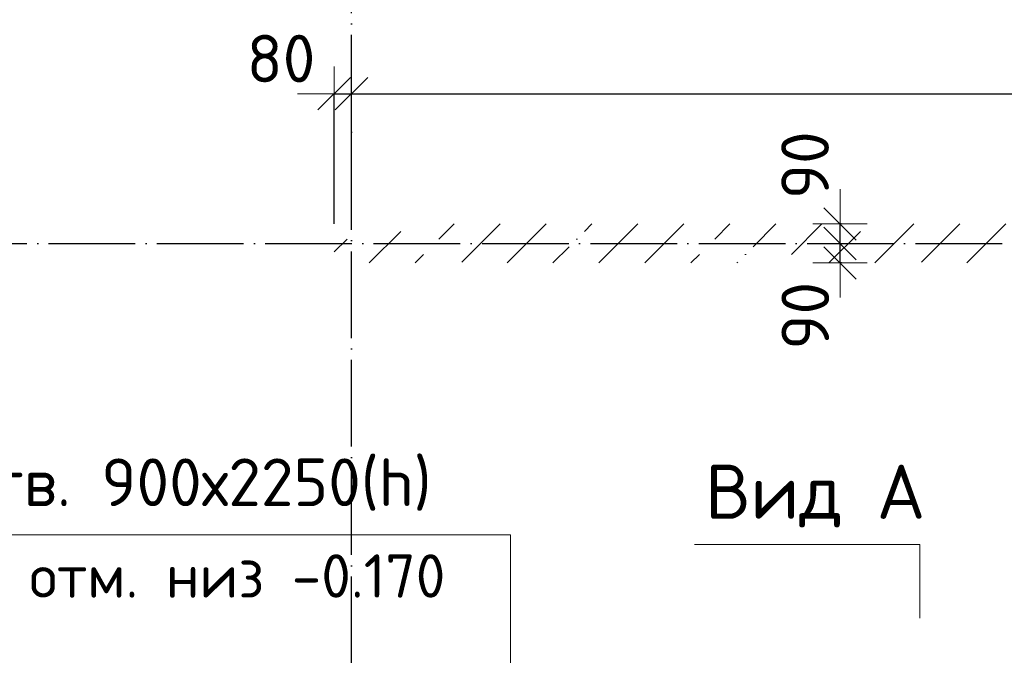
# Model space of a CAD drawing. Header units: millimetres. Extents: x -2725 to 87801, y 44707 to 71266.
# Tile 7 of 22: x 6869 to 11413, y 59279 to 62213. Entities that reach past the tile are written whole.
import ezdxf

# ---------------------------------------------------------------- set-up
doc = ezdxf.new("R2010")
doc.units = ezdxf.units.MM
doc.header["$PDMODE"] = 65
doc.linetypes.add('______11', pattern=[500, 400, -50, 0, -50])
doc.linetypes.add('______5', pattern=[1100, 800, -100, 100, -100])
for name, color, linetype, lineweight in [('Standard', 7, 'Continuous', 25), ('Высотная отметка (окна)', 7, 'Continuous', 13), ('Размерная линия_ общее', 7, 'Continuous', 13), ('Стена_ общее', 7, 'Continuous', 35)]:
    doc.layers.add(name, color=color, linetype=linetype, lineweight=lineweight)
doc.layers.add('Осевая линия_ общее', color=7, linetype='______5', lineweight=13, true_color=0xa0a0a0)
doc.styles.add('ISOCPEUR', font='ISOCPEUR')
doc.dimstyles.new('DIMSTYLE_10', dxfattribs={"dimtxt": 220, "dimasz": 250, "dimexe": 0, "dimexo": 0, "dimgap": 110, "dimtad": 2, "dimdec": 0, "dimrnd": 5, "dimzin": 12, "dimdsep": 46, "dimtxsty": 'ISOCPEUR', "dimblk1": 'ALL_ML_STRICH', "dimblk2": 'ALL_ML_STRICH', "dimsah": 1, "dimcen": 0, "dimclrd": 7, "dimclre": 256, "dimclrt": 7, "dimadec": 0, "dimazin": 0, "dimtfac": 1, "dimtdec": 0, "dimtix": 1, "dimtmove": 2, "dimatfit": 3, "dimfxl": 0, "dimtzin": 0, "dimlwd": 0, "dimlwe": -3, "dimarcsym": 0})
doc.dimstyles.new('DIMSTYLE_13', dxfattribs={"dimtxt": 220, "dimasz": 250, "dimexe": 0, "dimexo": 0, "dimgap": 110, "dimtad": 2, "dimdec": 0, "dimrnd": 5, "dimzin": 12, "dimdsep": 46, "dimtxsty": 'ISOCPEUR', "dimblk1": 'ALL_ML_STRICH', "dimblk2": 'ALL_ML_STRICH', "dimsah": 1, "dimcen": 0, "dimclrd": 7, "dimclre": 256, "dimclrt": 7, "dimadec": 0, "dimazin": 0, "dimtfac": 1, "dimtdec": 0, "dimtix": 1, "dimtmove": 2, "dimatfit": 3, "dimfxl": 0, "dimtvp": 1.2, "dimtzin": 0, "dimlwd": 0, "dimlwe": -3, "dimarcsym": 0})

# ---------------------------------------------------------------- blocks, each defined once
blk = doc.blocks.new('ALL_ML_STRICH')
at = {"color": 0, "linetype": 'ByBlock', "lineweight": -2}
for p, q in [((0, -0.5), (0, 0.5)), ((-0.3, -0.3), (0.3, 0.3)), ((-1, 0), (0.5, 0))]:
    blk.add_line(p, q, dxfattribs=at)
blk = doc.blocks.new('*D142')
at = {"layer": 'DEFPOINTS', "color": 7, "linetype": 'Continuous', "lineweight": 13, "transparency": 33554687}
for p in [(10676.5, 61180), (10654.5, 61090), (10682, 61090)]:
    blk.add_point(p, dxfattribs=at)
at = {"layer": 'Размерная линия_ общее', "color": 253, "linetype": 'Continuous', "lineweight": -2, "true_color": 0xa0a0a0, "transparency": 33554687}
for p, q in [((10656.5, 61180), (10654.5, 61180)), ((10662, 61090), (10654.5, 61090))]:
    blk.add_line(p, q, dxfattribs=at)
at = {"layer": 'Размерная линия_ общее', "color": 7, "linetype": 'Continuous', "lineweight": -2, "transparency": 33554687}
blk.add_line((10654.5, 61090), (10654.5, 61180), dxfattribs=at)
at = {"layer": 'Размерная линия_ общее', "color": 7, "linetype": 'Continuous', "lineweight": 13, "transparency": 33554687, "xscale": 250, "yscale": 250, "zscale": 250}
for p, rotation in [((10654.5, 61090), 270), ((10654.5, 61180), 90)]:
    blk.add_blockref('ALL_ML_STRICH', p, dxfattribs=dict(at, rotation=rotation))
at = {"layer": 'Размерная линия_ общее', "color": 7, "linetype": 'Continuous', "lineweight": 13, "transparency": 33554687, "insert": (10494.2, 60846.4), "char_height": 220, "width": 440, "attachment_point": 5, "rotation": 90, "style": 'ISOCPEUR'}
blk.add_mtext('\\A1;{90}', dxfattribs=at)
blk = doc.blocks.new('*D143')
at = {"layer": 'DEFPOINTS', "color": 7, "linetype": 'Continuous', "lineweight": 13, "transparency": 33554687}
for p in [(10679.3, 61270), (10654.5, 61180), (10676.5, 61180)]:
    blk.add_point(p, dxfattribs=at)
at = {"layer": 'Размерная линия_ общее', "color": 253, "linetype": 'Continuous', "lineweight": -2, "true_color": 0xa0a0a0, "transparency": 33554687}
for p, q in [((10659.3, 61270), (10654.5, 61270)), ((10656.5, 61180), (10654.5, 61180))]:
    blk.add_line(p, q, dxfattribs=at)
at = {"layer": 'Размерная линия_ общее', "color": 7, "linetype": 'Continuous', "lineweight": -2, "transparency": 33554687}
blk.add_line((10654.5, 61180), (10654.5, 61270), dxfattribs=at)
at = {"layer": 'Размерная линия_ общее', "color": 7, "linetype": 'Continuous', "lineweight": 13, "transparency": 33554687, "xscale": 250, "yscale": 250, "zscale": 250}
for p, rotation in [((10654.5, 61180), 270), ((10654.5, 61270), 90)]:
    blk.add_blockref('ALL_ML_STRICH', p, dxfattribs=dict(at, rotation=rotation))
at = {"layer": 'Размерная линия_ общее', "color": 7, "linetype": 'Continuous', "lineweight": 13, "transparency": 33554687, "insert": (10493.2, 61541.2), "char_height": 220, "width": 440, "attachment_point": 5, "rotation": 90, "style": 'ISOCPEUR'}
blk.add_mtext('\\A1;{90}', dxfattribs=at)
blk = doc.blocks.new('СЛОЖНЫЙ_ОБЪЕКТ_2')
at = {"layer": 'Осевая линия_ общее', "color": 253, "linetype": '______11', "lineweight": -3, "true_color": 0xa0a0a0, "transparency": 33554687}
for p, q in [((8400, 45740), (8400, 69780)), ((-2000, 61180), (16220, 61180))]:
    blk.add_line(p, q, dxfattribs=at)
blk = doc.blocks.new('*D162')
at = {"layer": 'DEFPOINTS', "color": 7, "linetype": 'Continuous', "lineweight": 13, "transparency": 33554687}
for p in [(8320, 61871.2), (8320, 61250), (8400, 61250)]:
    blk.add_point(p, dxfattribs=at)
at = {"layer": 'Размерная линия_ общее', "color": 253, "linetype": 'Continuous', "lineweight": -2, "true_color": 0xa0a0a0, "transparency": 33554687}
for p, q in [((8320, 61270), (8320, 61871.2)), ((8400, 61270), (8400, 61871.2))]:
    blk.add_line(p, q, dxfattribs=at)
at = {"layer": 'Размерная линия_ общее', "color": 7, "linetype": 'Continuous', "lineweight": -2, "transparency": 33554687}
blk.add_line((8320, 61871.2), (8400, 61871.2), dxfattribs=at)
at = {"layer": 'Размерная линия_ общее', "color": 7, "linetype": 'Continuous', "lineweight": 13, "transparency": 33554687, "xscale": 250, "yscale": 250, "zscale": 250}
blk.add_blockref('ALL_ML_STRICH', (8400, 61871.2), dxfattribs=at)
at = {"layer": 'Размерная линия_ общее', "color": 7, "linetype": 'Continuous', "lineweight": 13, "transparency": 33554687, "xscale": 250, "yscale": 250, "zscale": 250, "rotation": 180}
blk.add_blockref('ALL_ML_STRICH', (8320, 61871.2), dxfattribs=at)
at = {"layer": 'Размерная линия_ общее', "color": 7, "linetype": 'Continuous', "lineweight": 13, "transparency": 33554687, "insert": (8074.8, 62033.3), "char_height": 220, "width": 440, "attachment_point": 5, "style": 'ISOCPEUR'}
blk.add_mtext('\\A1;{80}', dxfattribs=at)
blk = doc.blocks.new('*D163')
at = {"layer": 'DEFPOINTS', "color": 7, "linetype": 'Continuous', "lineweight": 13, "transparency": 33554687}
for p in [(8400, 61871.2), (15670, 61270), (8400, 61250)]:
    blk.add_point(p, dxfattribs=at)
at = {"layer": 'Размерная линия_ общее', "color": 253, "linetype": 'Continuous', "lineweight": -2, "true_color": 0xa0a0a0, "transparency": 33554687}
for p, q in [((8400, 61270), (8400, 61871.2)), ((15670, 61290), (15670, 61871.2))]:
    blk.add_line(p, q, dxfattribs=at)
at = {"layer": 'Размерная линия_ общее', "color": 7, "linetype": 'Continuous', "lineweight": -2, "transparency": 33554687}
blk.add_line((8400, 61871.2), (15670, 61871.2), dxfattribs=at)
at = {"layer": 'Размерная линия_ общее', "color": 7, "linetype": 'Continuous', "lineweight": 13, "transparency": 33554687, "xscale": 250, "yscale": 250, "zscale": 250, "rotation": 180}
blk.add_blockref('ALL_ML_STRICH', (8400, 61871.2), dxfattribs=at)
at = {"layer": 'Размерная линия_ общее', "color": 7, "linetype": 'Continuous', "lineweight": 13, "transparency": 33554687, "xscale": 250, "yscale": 250, "zscale": 250}
blk.add_blockref('ALL_ML_STRICH', (15670, 61871.2), dxfattribs=at)
at = {"layer": 'Размерная линия_ общее', "color": 7, "linetype": 'Continuous', "lineweight": 13, "transparency": 33554687, "insert": (12046, 62031.2), "char_height": 220, "width": 880, "attachment_point": 5, "style": 'ISOCPEUR'}
blk.add_mtext('\\A1;{7270}', dxfattribs=at)

msp = doc.modelspace()

# ---------------------------------------------------------------- hatches: boundary and pattern name
at = {"layer": 'Стена_ общее', "linetype": 'Continuous', "lineweight": 18, "transparency": 33554687}
h = msp.add_hatch(dxfattribs=at)
h.set_pattern_fill('__________539', scale=100, style=0, pattern_type=2)
h.set_pattern_definition([(45, (0, 0), (-212.132, 212.132), [400, -50, 0, -50]), (45, (-106.07, 106.07), (-212.132, 212.132), [800, -100, 100, -100])])
h.paths.add_polyline_path([(8320, 61090), (15920, 61090), (15920, 61270), (8320, 61270)], flags=0)

# ---------------------------------------------------------------- linework, layer by layer
at = {"layer": 'Высотная отметка (окна)', "color": 7, "linetype": 'Continuous', "lineweight": 13, "transparency": 33554687}
msp.add_lwpolyline([(9133.5, 58020), (9133.5, 59835.3), (6473.5, 59835.3)], dxfattribs=at)
at = {"layer": 'Осевая линия_ общее', "color": 7, "linetype": 'Continuous', "lineweight": 13, "transparency": 33554687}
msp.add_lwpolyline([(11023, 59450.6), (11023, 59790.6), (9983, 59790.6)], dxfattribs=at)

# ---------------------------------------------------------------- block references
at = {"layer": 'Осевая линия_ общее', "color": 253, "linetype": '______11', "lineweight": -3, "true_color": 0xa0a0a0, "transparency": 33554687}
msp.add_blockref('СЛОЖНЫЙ_ОБЪЕКТ_2', (0, 0), dxfattribs=at)

# ---------------------------------------------------------------- texts
at = {"layer": 'Standard', "color": 7, "linetype": 'Continuous', "lineweight": 13, "transparency": 33554687, "insert": (10540.3, 60014.3), "char_height": 250, "width": 1043.59, "attachment_point": 5, "style": 'ISOCPEUR'}
msp.add_mtext('\\A1;{\\fISOCPEUR|i0|b0;\\H250.000000;\\W1.000000;\\C7;Вид А}\\P', dxfattribs=at)
at = {"layer": 'Высотная отметка (окна)', "color": 7, "linetype": 'Continuous', "lineweight": 13, "transparency": 33554687, "style": 'ISOCPEUR'}
for s, insert, char_height, width, attachment_point in [('\\A1;{\\fISOCPEUR|i0|b0;\\H220.000000;\\W1.000000;\\C7;отв. 900х2250(h)}\\P', (6592.4, 59946), 220, 2373.905, 7), ('\\A1;{\\fISOCPEUR|i0|b0;\\H200.000000;\\W1.000000;\\C7;отм. низ -0.170}\\P', (6913.1, 59745.3), 200, 2005.98, 1)]:
    msp.add_mtext(s, dxfattribs=dict(at, insert=insert, char_height=char_height, width=width, attachment_point=attachment_point))

# ---------------------------------------------------------------- dimensions: what is measured, and where the dimension line sits
at = {"layer": 'Размерная линия_ общее', "color": 7, "linetype": 'Continuous', "lineweight": 13, "transparency": 33554687}
for base, p1, p2, dimstyle, picture, middle in [((8400, 61871.2), (8320, 61270), (8400, 61270), 'DIMSTYLE_13', '*D162', (8074.8, 62033.3)), ((15670, 61871.2), (8400, 61270), (15670, 61290), 'DIMSTYLE_10', '*D163', (12046, 62031.2))]:
    dim = msp.add_linear_dim(base=base, p1=p1, p2=p2, dimstyle=dimstyle, override={"dimpost": '<>', "dimclrd": 7, "dimclre": 253, "dimclrt": 7, "dimlwd": 0, "dimlwe": 65533}, dxfattribs=at)
    dim.commit()
    dim.dimension.update_dxf_attribs({"geometry": picture, "text_midpoint": middle, "dimtype": 160})
for base, p1, p2, picture, middle in [((10654.5, 61270), (10656.5, 61180), (10659.3, 61270), '*D143', (10493.2, 61541.2)), ((10654.5, 61180), (10662, 61090), (10656.5, 61180), '*D142', (10494.2, 60846.4))]:
    dim = msp.add_linear_dim(base=base, p1=p1, p2=p2, angle=90, dimstyle='DIMSTYLE_13', override={"dimpost": '<>', "dimclrd": 7, "dimclre": 253, "dimclrt": 7, "dimlwd": 0, "dimlwe": 65533}, dxfattribs=at)
    dim.commit()
    dim.dimension.update_dxf_attribs({"geometry": picture, "text_midpoint": middle, "dimtype": 160})

doc.saveas('drawing.dxf')
